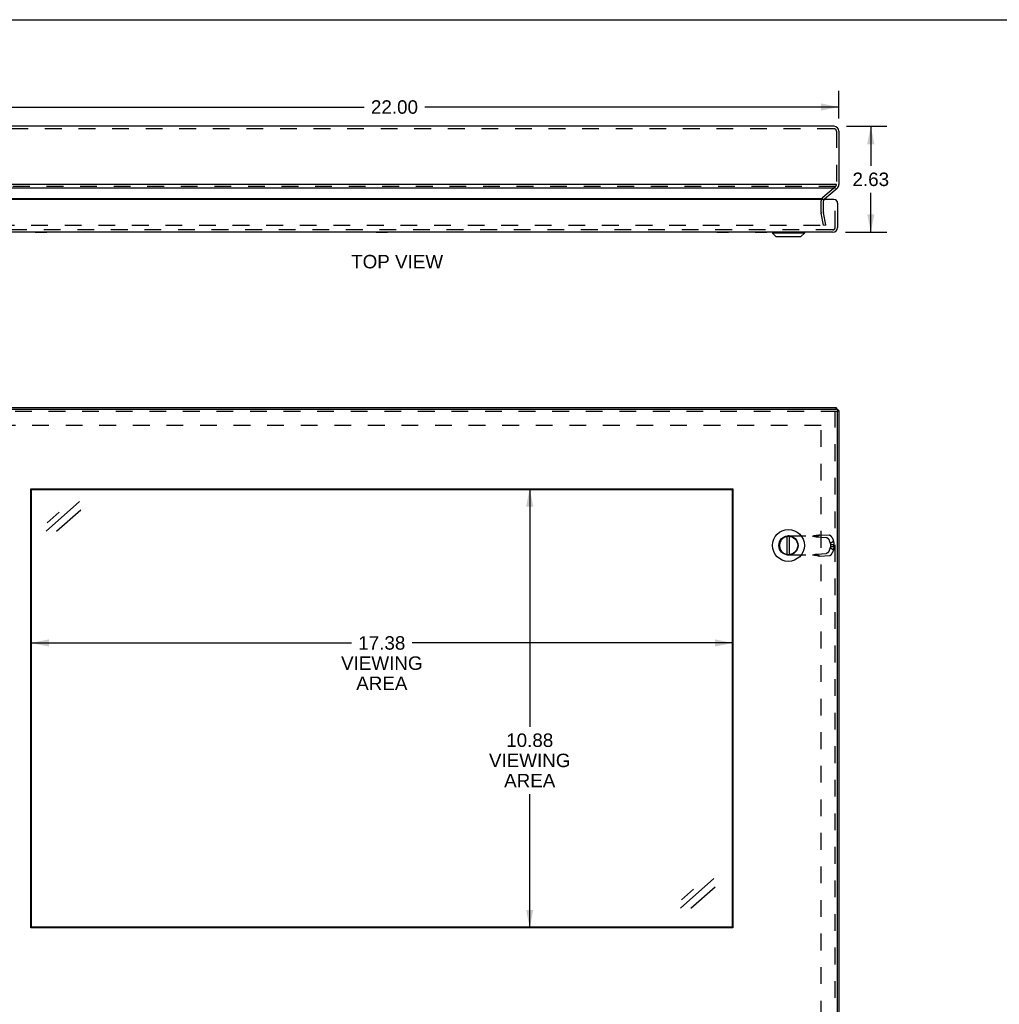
# Model space of a CAD drawing. Header units: inches. Extents: x 0 to 75.6, y 0 to 48.9.
# Tile 9 of 15: x 13.5 to 37.8, y 24.5 to 48.9. Entities that reach past the tile are written whole.
import ezdxf

# ---------------------------------------------------------------- set-up
doc = ezdxf.new("R2010")
doc.units = ezdxf.units.IN
doc.header["$LTSCALE"] = 4.155556
doc.header["$MEASUREMENT"] = 0
doc.linetypes.add('HIDDEN', pattern=[0.2, 0.1, -0.1])
doc.layers.get('0').update_dxf_attribs({"linetype": 'CONTINUOUS'})
for name, color, linetype in [('DEFAULT_2', 8, 'HIDDEN'), ('DIMENSIONS', 7, 'CONTINUOUS'), ('DOOR_ASSEMBLY', 7, 'CONTINUOUS')]:
    doc.layers.add(name, color=color, linetype=linetype)
doc.styles.get("Standard").update_dxf_attribs({"font": 'arial.ttf'})
doc.dimstyles.new('DIMSTYLE_1', dxfattribs={"dimtxt": 0.333333, "dimasz": 0.444444, "dimexe": 0.09, "dimexo": 0.07, "dimgap": 0.0375, "dimtad": 0, "dimtih": 1, "dimtoh": 1, "dimzin": 4, "dimdsep": 46, "dimtxsty": 'Standard', "dimblk": '_FILLED', "dimblk1": '_FILLED', "dimblk2": '_FILLED', "dimcen": 0.09, "dimazin": 1, "dimtfac": 1, "dimtdec": 3, "dimtofl": 0, "dimtmove": 0, "dimatfit": 3, "dimldrblk": '_FILLED', "dimfxl": 0, "dimtolj": 1, "dimtzin": 4, "dimarcsym": 0})

# ---------------------------------------------------------------- blocks, each defined once
blk = doc.blocks.new('_FILLED')
at = {"color": 0, "linetype": 'ByBlock'}
blk.add_solid([(0, 0), (-1, 0.2), (-1, -0.2)], dxfattribs=at)
blk = doc.blocks.new('*D7')
at = {"layer": 'DIMENSIONS', "color": 2, "linetype": 'Continuous'}
for p, q in [((33.998, 46.248), (34.997, 46.248)), ((34.597, 46.248), (34.597, 45.269)), ((34.597, 43.623), (34.597, 44.602)), ((33.967, 43.623), (34.997, 43.623))]:
    blk.add_line(p, q, dxfattribs=at)
at = {"layer": 'DIMENSIONS', "color": 2, "linetype": 'Continuous', "xscale": 0.4444444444, "yscale": 0.4444444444, "zscale": 0.4444444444}
for p, rotation in [((34.597, 46.248), 90), ((34.597, 43.623), 270)]:
    blk.add_blockref('_FILLED', p, dxfattribs=dict(at, rotation=rotation))
at = {"layer": 'DIMENSIONS', "color": 2, "linetype": 'Continuous', "insert": (34.597, 45.102), "char_height": 0.3333, "width": 0.90582, "attachment_point": 2, "line_spacing_factor": 0.9}
blk.add_mtext('2.63', dxfattribs=at)
blk = doc.blocks.new('*D15')
at = {"layer": 'DIMENSIONS', "color": 2, "linetype": 'Continuous'}
for p, q in [((11.806, 46.44), (11.806, 47.126)), ((33.806, 46.44), (33.806, 47.126)), ((11.806, 46.726), (22.057, 46.726)), ((33.806, 46.726), (23.555, 46.726))]:
    blk.add_line(p, q, dxfattribs=at)
at = {"layer": 'DIMENSIONS', "color": 2, "linetype": 'Continuous', "xscale": 0.4444444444, "yscale": 0.4444444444, "zscale": 0.4444444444, "rotation": 180}
blk.add_blockref('_FILLED', (11.806, 46.726), dxfattribs=at)
at = {"layer": 'DIMENSIONS', "color": 2, "linetype": 'Continuous', "xscale": 0.4444444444, "yscale": 0.4444444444, "zscale": 0.4444444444}
blk.add_blockref('_FILLED', (33.806, 46.726), dxfattribs=at)
at = {"layer": 'DIMENSIONS', "color": 2, "linetype": 'Continuous', "insert": (22.806, 46.893), "char_height": 0.3333, "width": 1.16481, "attachment_point": 2, "line_spacing_factor": 0.9}
blk.add_mtext('22.00', dxfattribs=at)
blk = doc.blocks.new('*D17')
at = {"layer": 'DIMENSIONS', "color": 2, "linetype": 'Continuous'}
for p, q in [((26.154, 37.272), (26.154, 31.376)), ((26.154, 26.397), (26.154, 29.71))]:
    blk.add_line(p, q, dxfattribs=at)
at = {"layer": 'DIMENSIONS', "color": 2, "linetype": 'Continuous', "xscale": 0.4444444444, "yscale": 0.4444444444, "zscale": 0.4444444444}
for p, rotation in [((26.154, 37.272), 90), ((26.154, 26.397), 270)]:
    blk.add_blockref('_FILLED', p, dxfattribs=dict(at, rotation=rotation))
at = {"layer": 'DIMENSIONS', "color": 2, "linetype": 'Continuous', "insert": (26.154, 31.21), "char_height": 0.3333, "width": 2.01363, "attachment_point": 2, "line_spacing_factor": 0.9}
blk.add_mtext('10.88\\PVIEWING\\PAREA', dxfattribs=at)
blk = doc.blocks.new('*D20')
at = {"layer": 'DIMENSIONS', "color": 2, "linetype": 'Continuous'}
for p, q in [((13.806, 33.452), (21.744, 33.452)), ((31.181, 33.452), (23.242, 33.452))]:
    blk.add_line(p, q, dxfattribs=at)
at = {"layer": 'DIMENSIONS', "color": 2, "linetype": 'Continuous', "xscale": 0.4444444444, "yscale": 0.4444444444, "zscale": 0.4444444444, "rotation": 180}
blk.add_blockref('_FILLED', (13.806, 33.452), dxfattribs=at)
at = {"layer": 'DIMENSIONS', "color": 2, "linetype": 'Continuous', "xscale": 0.4444444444, "yscale": 0.4444444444, "zscale": 0.4444444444}
blk.add_blockref('_FILLED', (31.181, 33.452), dxfattribs=at)
at = {"layer": 'DIMENSIONS', "color": 2, "linetype": 'Continuous', "insert": (22.493, 33.619), "char_height": 0.3333, "width": 2.01363, "attachment_point": 2, "line_spacing_factor": 0.9}
blk.add_mtext('17.38\\PVIEWING\\PAREA', dxfattribs=at)

msp = doc.modelspace()

# ---------------------------------------------------------------- linework, layer by layer
at = {"color": 7, "linetype": 'Continuous'}
for p, q in [((0, 48.8889), (75.5556, 48.8889)), ((33.7464, 39.2723), (33.7464, 39.2423)), ((33.8064, 39.2123), (33.7759, 39.2123))]:
    msp.add_line(p, q, dxfattribs=at)
at = {"color": 3, "linetype": 'Continuous'}
for p, q in [((33.6864, 46.2484), (11.9264, 46.2484)), ((33.8064, 46.1284), (33.8064, 44.8043)), ((33.7464, 44.8043), (11.8664, 44.8043)), ((33.725, 44.7124), (11.8878, 44.7124)), ((33.4502, 44.4495), (33.7635, 44.7124)), ((33.4116, 44.4495), (12.2012, 44.4495)), ((33.7464, 39.2723), (11.8664, 39.2723)), ((33.8064, 39.2123), (33.8064, 11.3323))]:
    msp.add_line(p, q, dxfattribs=at)
for points in [[(33.7464, 39.2723), (33.7449, 39.2721), (33.7433, 39.2714), (33.7418, 39.2702), (33.7403, 39.2686), (33.7387, 39.2666), (33.7372, 39.264), (33.7357, 39.2611), (33.7341, 39.2577), (33.7326, 39.2539), (33.7311, 39.2498), (33.7296, 39.2452), (33.7287, 39.2423)], [(33.8064, 39.2123), (33.8062, 39.2108), (33.8055, 39.2093), (33.8043, 39.2077), (33.8027, 39.2062), (33.8006, 39.2047), (33.7981, 39.2031), (33.7952, 39.2016), (33.7918, 39.2001), (33.788, 39.1986), (33.7838, 39.197), (33.7793, 39.1955), (33.7759, 39.1944)]]:
    msp.add_lwpolyline(points, dxfattribs=at)
for centre, radius, start, end in [((33.6864, 46.1284), 0.12, 0, 90), ((33.6864, 44.8043), 0.12, 310, 360), ((33.4887, 44.4035), 0.06, 130, 150.38351)]:
    msp.add_arc(centre, radius, start, end, dxfattribs=at)
at = {"layer": 'DEFAULT_2', "color": 8, "linetype": 'HIDDEN'}
for p, q in [((33.6864, 46.1884), (11.9264, 46.1884)), ((33.7464, 46.1284), (33.7464, 44.8043)), ((33.725, 44.7584), (11.8878, 44.7584)), ((33.4116, 44.4954), (33.725, 44.7584)), ((33.3687, 44.1147), (33.3687, 44.4035)), ((33.4287, 44.1147), (33.4287, 44.4035)), ((33.4229, 43.7971), (33.3706, 44.0939)), ((33.482, 43.8075), (33.4296, 44.1043)), ((12.1519, 43.7971), (33.4609, 43.7971)), ((33.4229, 43.7971), (33.482, 43.8075)), ((33.3687, 38.8347), (12.2441, 38.8347)), ((33.3687, 11.71), (33.3687, 38.8347))]:
    msp.add_line(p, q, dxfattribs=at)
for points in [[(33.4752, 43.8073), (33.4747, 43.806), (33.474, 43.8047), (33.4733, 43.8035), (33.4724, 43.8023), (33.4714, 43.8013), (33.4703, 43.8003), (33.4691, 43.7995), (33.4679, 43.7988), (33.4666, 43.7982), (33.4652, 43.7977), (33.4638, 43.7973), (33.4624, 43.7971), (33.4609, 43.7971)], [(33.4759, 43.8118), (33.4759, 43.8115), (33.4758, 43.8101), (33.4755, 43.8087), (33.4752, 43.8073)], [(33.4757, 43.8144), (33.4759, 43.8129), (33.4759, 43.8118)]]:
    msp.add_lwpolyline(points, dxfattribs=at)
for centre, radius, start, end in [((33.6864, 46.1284), 0.06, 0, 90), ((33.6864, 44.8043), 0.06, 310, 360), ((33.4887, 44.4035), 0.12, 130, 180), ((33.4887, 44.4035), 0.06, 150.38351, 180), ((33.4887, 44.1147), 0.12, 180, 190), ((33.4887, 44.1147), 0.06, 180, 190)]:
    msp.add_arc(centre, radius, start, end, dxfattribs=at)
at = {"layer": 'DIMENSIONS', "color": 7, "linetype": 'Continuous'}
for p, q in [((14.184, 36.217), (15.0106, 36.9518)), ((14.209, 36.4252), (14.5088, 36.6917)), ((15.0418, 36.7417), (14.4438, 36.2101)), ((29.8852, 26.8823), (30.7118, 27.617)), ((29.9102, 27.0905), (30.21, 27.357)), ((30.743, 27.407), (30.1449, 26.8754))]:
    msp.add_line(p, q, dxfattribs=at)
at = {"layer": 'DOOR_ASSEMBLY', "color": 3, "linetype": 'Continuous'}
for p, q in [((33.6859, 44.4332), (11.9259, 44.4332)), ((33.7759, 44.3432), (33.7759, 43.7432)), ((33.6559, 43.6232), (11.9559, 43.6232)), ((11.8359, 39.2423), (33.7759, 39.2423)), ((33.7759, 11.3623), (33.7759, 39.1823)), ((13.8059, 26.3973), (13.8059, 37.2723)), ((13.8059, 37.2723), (31.1809, 37.2723)), ((31.1809, 37.2723), (31.1809, 26.3973)), ((31.1809, 26.3973), (13.8059, 26.3973))]:
    msp.add_line(p, q, dxfattribs=at)
at = {"layer": 'DOOR_ASSEMBLY', "color": 8, "linetype": 'HIDDEN'}
for p, q in [((33.7159, 43.7432), (33.7159, 44.4332)), ((33.6559, 43.6832), (11.9559, 43.6832)), ((33.7759, 39.1823), (11.8359, 39.1823)), ((33.7159, 11.3623), (33.7159, 39.1823)), ((32.5739, 36.1035), (33.2268, 36.1035)), ((33.2575, 36.0806), (33.339, 36.1323)), ((33.339, 36.1323), (33.5717, 36.1191)), ((32.3379, 35.8675), (32.3379, 35.8671)), ((33.2575, 36.0806), (33.4902, 36.0674)), ((33.566, 35.9938), (33.5907, 35.9223)), ((33.5907, 35.9223), (33.6722, 35.974)), ((33.6015, 35.8894), (33.6774, 35.8894)), ((33.6015, 35.8894), (33.6015, 35.8452)), ((33.6475, 36.0455), (33.6722, 35.974)), ((33.6774, 35.8894), (33.6774, 35.8452)), ((32.5739, 35.6311), (33.2268, 35.6311)), ((33.2575, 35.6541), (33.4902, 35.6673)), ((33.2575, 35.6541), (33.339, 35.6024)), ((33.2618, 35.6221), (33.2747, 35.6187)), ((33.2747, 35.6187), (33.2865, 35.6156)), ((33.339, 35.6024), (33.5717, 35.6156)), ((33.5907, 35.8124), (33.566, 35.7409)), ((33.5907, 35.8124), (33.6722, 35.7607)), ((33.6015, 35.8452), (33.6774, 35.8452)), ((33.6722, 35.7607), (33.6475, 35.6892))]:
    msp.add_line(p, q, dxfattribs=at)
at = {"layer": 'DOOR_ASSEMBLY', "color": 7, "linetype": 'Continuous'}
for p, q in [((13.9115, 43.6182), (13.9115, 43.6232)), ((14.2002, 43.6182), (13.9115, 43.6182)), ((13.9837, 43.6182), (13.9837, 43.6232)), ((14.128, 43.6182), (14.128, 43.6232)), ((14.2002, 43.6182), (14.2002, 43.6232)), ((22.349, 43.6182), (22.349, 43.6232)), ((22.6377, 43.6182), (22.349, 43.6182)), ((22.4212, 43.6182), (22.4212, 43.6232)), ((22.5655, 43.6182), (22.5655, 43.6232)), ((22.6377, 43.6182), (22.6377, 43.6232)), ((30.7865, 43.6182), (30.7865, 43.6232)), ((31.0752, 43.6182), (30.7865, 43.6182)), ((30.8587, 43.6182), (30.8587, 43.6232)), ((31.003, 43.6182), (31.003, 43.6232)), ((31.0752, 43.6182), (31.0752, 43.6232)), ((31.734, 43.6182), (31.734, 43.6232)), ((32.0227, 43.6182), (31.734, 43.6182)), ((31.8062, 43.6182), (31.8062, 43.6232)), ((31.9505, 43.6182), (31.9505, 43.6232)), ((32.0227, 43.6182), (32.0227, 43.6232)), ((32.1638, 43.6201), (32.9519, 43.6201)), ((32.1638, 43.6201), (32.1638, 43.6014)), ((32.9519, 43.6014), (32.1638, 43.6014)), ((32.1638, 43.6014), (32.2469, 43.5182)), ((32.2469, 43.5182), (32.8688, 43.5182)), ((32.2519, 43.5162), (32.8638, 43.5162)), ((32.9519, 43.6014), (32.8688, 43.5182)), ((32.9519, 43.6201), (32.9519, 43.6014)), ((33.7759, 39.2423), (33.7759, 39.1823)), ((13.8215, 26.413), (13.8215, 37.2567)), ((13.8215, 37.2567), (31.1652, 37.2567)), ((31.1652, 37.2567), (31.1652, 26.413)), ((32.5281, 35.6393), (32.5281, 36.0954)), ((32.5876, 35.6393), (32.5876, 36.0954)), ((31.1652, 26.413), (13.8215, 26.413))]:
    msp.add_line(p, q, dxfattribs=at)
at = {"layer": 'DOOR_ASSEMBLY', "color": 8, "linetype": 'HIDDEN'}
for points in [[(33.1509, 36.1035), (33.1648, 36.1008), (33.1785, 36.098), (33.192, 36.0953), (33.2054, 36.0925), (33.2187, 36.0896), (33.2318, 36.0867), (33.2447, 36.0837), (33.2575, 36.0806)], [(33.2747, 36.116), (33.2684, 36.1144), (33.2618, 36.1128), (33.2552, 36.1114), (33.2485, 36.11), (33.2418, 36.1088), (33.2351, 36.1077), (33.2284, 36.1067), (33.2217, 36.1059), (33.215, 36.1052), (33.2083, 36.1046), (33.2016, 36.1041), (33.1949, 36.1038), (33.1882, 36.1036), (33.1818, 36.1035)], [(33.2268, 36.1035), (33.2357, 36.1058), (33.2446, 36.1081), (33.2532, 36.1103), (33.2618, 36.1126), (33.2865, 36.1191)], [(33.2865, 36.1191), (33.2944, 36.1212), (33.3022, 36.1232), (33.3099, 36.1252), (33.3174, 36.1271), (33.3247, 36.1289), (33.3319, 36.1306), (33.339, 36.1323)], [(33.6475, 36.0455), (33.6467, 36.0477), (33.6459, 36.0499), (33.645, 36.0521), (33.644, 36.0544), (33.643, 36.0566), (33.642, 36.0588), (33.6409, 36.061), (33.6398, 36.0631), (33.6386, 36.0653), (33.6374, 36.0675), (33.6362, 36.0696), (33.6349, 36.0717), (33.6336, 36.0738), (33.6322, 36.0758), (33.6308, 36.0779), (33.6294, 36.0799), (33.6279, 36.0819), (33.6264, 36.0838), (33.6249, 36.0857), (33.6233, 36.0876), (33.6218, 36.0894), (33.6201, 36.0912), (33.6185, 36.0929), (33.6169, 36.0947), (33.6152, 36.0963), (33.6135, 36.0979), (33.6118, 36.0995), (33.6101, 36.101), (33.6083, 36.1025), (33.6066, 36.1039), (33.6048, 36.1052), (33.603, 36.1065), (33.6013, 36.1077), (33.5995, 36.1089), (33.5977, 36.11), (33.5959, 36.1111), (33.5941, 36.1121), (33.5923, 36.113), (33.5905, 36.1139), (33.5888, 36.1147), (33.587, 36.1155), (33.5852, 36.1161), (33.5835, 36.1167), (33.5818, 36.1173), (33.58, 36.1177), (33.5783, 36.1182), (33.5766, 36.1185), (33.575, 36.1188), (33.5733, 36.1189), (33.5717, 36.1191)], [(33.4902, 36.0674), (33.4918, 36.0672), (33.4935, 36.067), (33.4951, 36.0668), (33.4968, 36.0664), (33.4985, 36.066), (33.5002, 36.0656), (33.502, 36.065), (33.5037, 36.0644), (33.5055, 36.0637), (33.5073, 36.063), (33.509, 36.0622), (33.5108, 36.0613), (33.5126, 36.0604), (33.5144, 36.0594), (33.5162, 36.0583), (33.518, 36.0572), (33.5197, 36.056), (33.5215, 36.0548), (33.5233, 36.0535), (33.5251, 36.0521), (33.5268, 36.0507), (33.5285, 36.0493), (33.5303, 36.0478), (33.532, 36.0462), (33.5337, 36.0446), (33.5353, 36.0429), (33.537, 36.0412), (33.5386, 36.0395), (33.5402, 36.0377), (33.5418, 36.0359), (33.5434, 36.034), (33.5449, 36.0321), (33.5464, 36.0301), (33.5479, 36.0282), (33.5493, 36.0262), (33.5507, 36.0241), (33.5521, 36.0221), (33.5534, 36.02), (33.5547, 36.0179), (33.5559, 36.0157), (33.5571, 36.0136), (33.5583, 36.0114), (33.5594, 36.0093), (33.5605, 36.0071), (33.5615, 36.0049), (33.5625, 36.0026), (33.5635, 36.0004), (33.5644, 35.9982), (33.5652, 35.996), (33.566, 35.9938)], [(33.5907, 35.9223), (33.5918, 35.9201), (33.5928, 35.9178), (33.5938, 35.9155), (33.5948, 35.9133), (33.5957, 35.9109), (33.5965, 35.9086), (33.5973, 35.9063), (33.5981, 35.9039), (33.5988, 35.9015), (33.5994, 35.8991), (33.6, 35.8967), (33.6006, 35.8943), (33.6011, 35.8919), (33.6015, 35.8894)], [(33.6722, 35.974), (33.6731, 35.97), (33.674, 35.9661), (33.6748, 35.962), (33.6755, 35.958), (33.6762, 35.9539), (33.6768, 35.9497), (33.6773, 35.9456), (33.6777, 35.9414), (33.6781, 35.9371), (33.6784, 35.9329), (33.6786, 35.9286), (33.6787, 35.9243), (33.6788, 35.92), (33.6788, 35.9157), (33.6787, 35.9113), (33.6786, 35.907), (33.6784, 35.9026), (33.6781, 35.8982), (33.6778, 35.8938), (33.6774, 35.8894)], [(33.1509, 35.6311), (33.1648, 35.6339), (33.1785, 35.6366), (33.192, 35.6394), (33.2054, 35.6422), (33.2187, 35.6451), (33.2318, 35.648), (33.2447, 35.651), (33.2575, 35.6541)], [(33.1818, 35.6311), (33.1882, 35.6311), (33.1949, 35.6309), (33.2016, 35.6305), (33.2083, 35.6301), (33.215, 35.6295), (33.2217, 35.6288), (33.2284, 35.6279), (33.2351, 35.627), (33.2418, 35.6259), (33.2485, 35.6246), (33.2552, 35.6233), (33.2618, 35.6219), (33.2684, 35.6203), (33.2747, 35.6187)], [(33.2268, 35.6311), (33.2357, 35.6289), (33.2446, 35.6266), (33.2532, 35.6243), (33.2618, 35.6221)], [(33.2865, 35.6156), (33.2944, 35.6135), (33.3022, 35.6115), (33.3099, 35.6095), (33.3174, 35.6076), (33.3247, 35.6058), (33.3319, 35.604), (33.339, 35.6024)], [(33.566, 35.7409), (33.5652, 35.7387), (33.5644, 35.7365), (33.5635, 35.7342), (33.5625, 35.732), (33.5615, 35.7298), (33.5605, 35.7276), (33.5594, 35.7254), (33.5583, 35.7232), (33.5571, 35.7211), (33.5559, 35.7189), (33.5547, 35.7168), (33.5534, 35.7147), (33.5521, 35.7126), (33.5507, 35.7105), (33.5493, 35.7085), (33.5479, 35.7065), (33.5464, 35.7045), (33.5449, 35.7026), (33.5434, 35.7007), (33.5418, 35.6988), (33.5402, 35.697), (33.5386, 35.6952), (33.537, 35.6934), (33.5353, 35.6917), (33.5337, 35.6901), (33.532, 35.6885), (33.5303, 35.6869), (33.5285, 35.6854), (33.5268, 35.6839), (33.5251, 35.6825), (33.5233, 35.6812), (33.5215, 35.6799), (33.5197, 35.6786), (33.518, 35.6775), (33.5162, 35.6763), (33.5144, 35.6753), (33.5126, 35.6743), (33.5108, 35.6733), (33.509, 35.6725), (33.5073, 35.6717), (33.5055, 35.6709), (33.5037, 35.6702), (33.502, 35.6696), (33.5002, 35.6691), (33.4985, 35.6686), (33.4968, 35.6682), (33.4951, 35.6679), (33.4935, 35.6676), (33.4918, 35.6674), (33.4902, 35.6673)], [(33.5717, 35.6156), (33.5733, 35.6157), (33.575, 35.6159), (33.5766, 35.6162), (33.5783, 35.6165), (33.58, 35.6169), (33.5818, 35.6174), (33.5835, 35.6179), (33.5852, 35.6185), (33.587, 35.6192), (33.5888, 35.6199), (33.5905, 35.6208), (33.5923, 35.6216), (33.5941, 35.6226), (33.5959, 35.6236), (33.5977, 35.6246), (33.5995, 35.6257), (33.6013, 35.6269), (33.603, 35.6282), (33.6048, 35.6295), (33.6066, 35.6308), (33.6083, 35.6322), (33.6101, 35.6337), (33.6118, 35.6352), (33.6135, 35.6367), (33.6152, 35.6384), (33.6169, 35.64), (33.6185, 35.6417), (33.6201, 35.6435), (33.6218, 35.6453), (33.6233, 35.6471), (33.6249, 35.649), (33.6264, 35.6509), (33.6279, 35.6528), (33.6294, 35.6548), (33.6308, 35.6568), (33.6322, 35.6588), (33.6336, 35.6609), (33.6349, 35.663), (33.6362, 35.6651), (33.6374, 35.6672), (33.6386, 35.6694), (33.6398, 35.6715), (33.6409, 35.6737), (33.642, 35.6759), (33.643, 35.6781), (33.644, 35.6803), (33.645, 35.6825), (33.6459, 35.6847), (33.6467, 35.687), (33.6475, 35.6892)], [(33.6015, 35.8452), (33.6011, 35.8428), (33.6006, 35.8404), (33.6, 35.838), (33.5994, 35.8356), (33.5988, 35.8332), (33.5981, 35.8308), (33.5973, 35.8284), (33.5965, 35.8261), (33.5957, 35.8237), (33.5948, 35.8214), (33.5938, 35.8191), (33.5928, 35.8168), (33.5918, 35.8146), (33.5907, 35.8124)], [(33.6774, 35.8452), (33.6778, 35.8404), (33.6782, 35.8355), (33.6785, 35.8306), (33.6787, 35.8258), (33.6788, 35.8209), (33.6788, 35.8161), (33.6788, 35.8113), (33.6786, 35.8065), (33.6784, 35.8018), (33.678, 35.797), (33.6776, 35.7924), (33.6771, 35.7877), (33.6765, 35.7831), (33.6758, 35.7785), (33.6751, 35.774), (33.6742, 35.7695), (33.6732, 35.7651), (33.6722, 35.7607)]]:
    msp.add_lwpolyline(points, dxfattribs=at)
at = {"layer": 'DOOR_ASSEMBLY', "color": 7, "linetype": 'Continuous'}
for radius in [0.3941, 0.2375, 0.23]:
    msp.add_circle((32.5579, 35.8673), radius, dxfattribs=at)
at = {"layer": 'DOOR_ASSEMBLY', "color": 3, "linetype": 'Continuous'}
for centre, radius, start, end in [((33.6859, 44.3432), 0.09, 0, 90), ((33.6559, 43.7432), 0.12, 270, 360)]:
    msp.add_arc(centre, radius, start, end, dxfattribs=at)
at = {"layer": 'DOOR_ASSEMBLY', "color": 8, "linetype": 'HIDDEN'}
for centre, radius, start, end in [((33.6559, 43.7432), 0.06, 270, 360), ((32.5739, 35.8675), 0.236, 90, 180), ((32.5739, 35.8671), 0.236, 180, 270)]:
    msp.add_arc(centre, radius, start, end, dxfattribs=at)
at = {"layer": 'DOOR_ASSEMBLY', "color": 7, "linetype": 'Continuous'}
for centre, radius, start, end in [((32.1669, 43.6201), 0.00305, 89.99991, 180), ((32.2519, 43.5233), 0.0071, 225.00001, 270.00001), ((32.8638, 43.5233), 0.0071, 269.99999, 314.99999), ((32.9488, 43.6201), 0.00305, 0, 90.00009)]:
    msp.add_arc(centre, radius, start, end, dxfattribs=at)

# ---------------------------------------------------------------- texts
at = {"layer": 'DIMENSIONS', "color": 2, "linetype": 'Continuous', "insert": (22.8719, 43.0636), "char_height": 0.33333, "width": 2.271375, "attachment_point": 2, "line_spacing_factor": 0.9}
msp.add_mtext('TOP VIEW', dxfattribs=at)

# ---------------------------------------------------------------- dimensions: what is measured, and where the dimension line sits
at = {"layer": 'DIMENSIONS', "color": 2, "linetype": 'Continuous'}
dim = msp.add_linear_dim(base=(33.8064, 46.7264), p1=(11.8064, 47.1964), p2=(33.8064, 47.1964), dimstyle='DIMSTYLE_1', dxfattribs=at)
dim.commit()
dim.dimension.update_dxf_attribs({"geometry": '*D15', "text_midpoint": (22.802, 46.7246), "dimtype": 160})
dim = msp.add_linear_dim(base=(34.5969, 43.6232), p1=(33.9275, 46.2484), p2=(33.897, 43.6232), angle=270, dimstyle='DIMSTYLE_1', dxfattribs=at)
dim.commit()
dim.dimension.update_dxf_attribs({"geometry": '*D7', "text_midpoint": (34.5927, 44.9339), "dimtype": 160})
dim = msp.add_linear_dim(base=(31.1808512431, 33.4522424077), p1=(13.8058512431, 37.2723315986), p2=(31.1808512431, 37.2723315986), text='<>\\PVIEWING\\PAREA', dimstyle='DIMSTYLE_1', dxfattribs=at)
dim.commit()
dim.dimension.update_dxf_attribs({"geometry": '*D20', "text_midpoint": (22.4933512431, 32.9522424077), "dimtype": 160})
dim = msp.add_linear_dim(base=(26.1542773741, 26.3973315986), p1=(31.1808512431, 37.2723315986), p2=(31.1808512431, 26.3973315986), angle=270, text='<>\\PVIEWING\\PAREA', dimstyle='DIMSTYLE_1', dxfattribs=at)
dim.commit()
dim.dimension.update_dxf_attribs({"geometry": '*D17', "text_midpoint": (26.1542773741, 30.54313879), "dimtype": 160})

doc.saveas('drawing.dxf')
